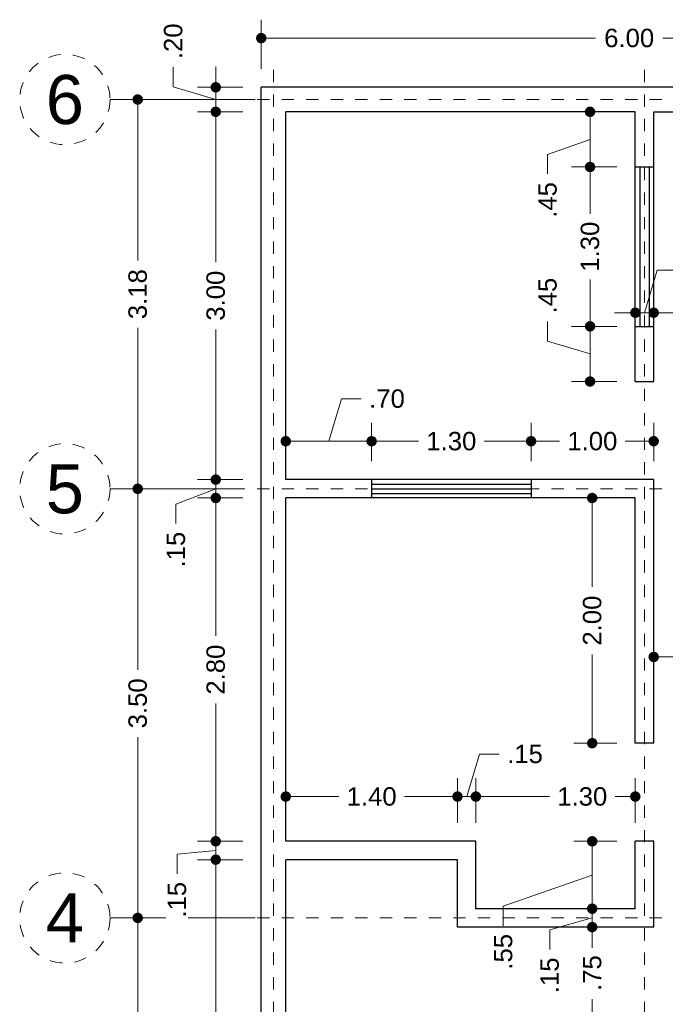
# Model space of a CAD drawing. Header units: millimetres. Extents: x 2562.8 to 2571.4, y 870.8 to 890.6.
# Tile 3 of 4: x 2562.8 to 2568.1, y 882.6 to 890.6. Entities that reach past the tile are written whole.
import ezdxf
from ezdxf.enums import TextEntityAlignment as Align

# ---------------------------------------------------------------- set-up
doc = ezdxf.new("R2010")
doc.units = ezdxf.units.MM
doc.header["$LTSCALE"] = 0.001
doc.linetypes.add('CENTER2', pattern=[28.575, 19.05, -3.175, 3.175, -3.175])
for name, color, linetype, lineweight in [('Cotas', 7, 'Continuous', 18), ('Ejes', 7, 'CENTER2', 5), ('Muros', 7, 'Continuous', 30), ('Ventanas', 250, 'Continuous', 25)]:
    doc.layers.add(name, color=color, linetype=linetype, lineweight=lineweight)
doc.styles.get("Standard").update_dxf_attribs({"font": 'arial.ttf'})
doc.dimstyles.new('1-100', dxfattribs={"dimscale": 100, "dimtxt": 0.0015, "dimasz": 0.00085, "dimexe": 0.0015, "dimexo": 0.0015, "dimgap": 0.0008, "dimtad": 0, "dimzin": 4, "dimdsep": 46, "dimtxsty": 'Standard', "dimblk": 'DOT', "dimcen": 0.09, "dimclrd": 256, "dimclre": 256, "dimclrt": 256, "dimadec": 0, "dimazin": 0, "dimtfac": 1, "dimtmove": 1, "dimatfit": 2, "dimfxl": 0.0015, "dimtfill": 1, "dimtolj": 1, "dimtzin": 4, "dimlwd": -1, "dimlwe": -1, "dimarcsym": 0})

# ---------------------------------------------------------------- blocks, each defined once
blk = doc.blocks.new('_DOT')
at = {"color": 0, "linetype": 'ByBlock'}
blk.add_line((-0.5, 0), (-1, 0), dxfattribs=at)
at = {"color": 0, "linetype": 'ByBlock', "const_width": 0.5}
blk.add_lwpolyline([(-0.25, 0, 1), (0.25, 0, 1)], format="xyb", close=True, dxfattribs=at)
blk = doc.blocks.new('*D4')
at = {"layer": 'Cotas', "transparency": 16777216}
for p, q in [((2564.7467, 883.298), (2563.6394, 883.298)), ((2563.7894, 883.213), (2563.7894, 882.0725)), ((2563.7894, 880.383), (2563.7894, 881.5235)), ((2564.7467, 880.298), (2563.6394, 880.298))]:
    blk.add_line(p, q, dxfattribs=at)
at = {"layer": 'Defpoints', "color": 0, "transparency": 16777216}
for p in [(2563.7894, 883.298), (2564.8967, 883.298), (2564.8967, 880.298)]:
    blk.add_point(p, dxfattribs=at)
at = {"layer": 'Cotas', "transparency": 16777216, "xscale": 0.08499999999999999, "yscale": 0.08499999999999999, "zscale": 0.08499999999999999}
for p, rotation in [((2563.7894, 883.298), 90), ((2563.7894, 880.298), 270)]:
    blk.add_blockref('_DOT', p, dxfattribs=dict(at, rotation=rotation))
at = {"layer": 'Cotas', "transparency": 16777216, "insert": (2563.7894, 881.798), "char_height": 0.15, "attachment_point": 5, "rotation": 90, "bg_fill": 3, "box_fill_scale": 1.1, "bg_fill_color": 256, "bg_fill_true_color": 13158600, "bg_fill_transparency": 0}
blk.add_mtext('\\A1;3.00', dxfattribs=at)
blk = doc.blocks.new('*D5')
at = {"layer": 'Cotas', "transparency": 16777216}
for p, q in [((2564.043, 886.798), (2563.6394, 886.798)), ((2563.7894, 886.713), (2563.7894, 885.3225)), ((2563.7894, 883.383), (2563.7894, 884.7735)), ((2564.6467, 883.298), (2563.6394, 883.298))]:
    blk.add_line(p, q, dxfattribs=at)
at = {"layer": 'Defpoints', "color": 0, "transparency": 16777216}
for p in [(2563.7894, 886.798), (2564.193, 886.798), (2564.7967, 883.298)]:
    blk.add_point(p, dxfattribs=at)
at = {"layer": 'Cotas', "transparency": 16777216, "xscale": 0.08499999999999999, "yscale": 0.08499999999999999, "zscale": 0.08499999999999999}
for p, rotation in [((2563.7894, 886.798), 90), ((2563.7894, 883.298), 270)]:
    blk.add_blockref('_DOT', p, dxfattribs=dict(at, rotation=rotation))
at = {"layer": 'Cotas', "transparency": 16777216, "insert": (2563.7894, 885.048), "char_height": 0.15, "attachment_point": 5, "rotation": 90, "bg_fill": 3, "box_fill_scale": 1.1, "bg_fill_color": 256, "bg_fill_true_color": 13158600, "bg_fill_transparency": 0}
blk.add_mtext('\\A1;3.50', dxfattribs=at)
blk = doc.blocks.new('*D6')
at = {"layer": 'Cotas', "transparency": 16777216}
for p, q in [((2564.7467, 889.973), (2563.6394, 889.973)), ((2563.7894, 889.888), (2563.7894, 888.6604)), ((2563.7894, 886.883), (2563.7894, 888.1106)), ((2564.6467, 886.798), (2563.6394, 886.798))]:
    blk.add_line(p, q, dxfattribs=at)
at = {"layer": 'Defpoints', "color": 0, "transparency": 16777216}
for p in [(2563.7894, 889.973), (2564.8967, 889.973), (2564.7967, 886.798)]:
    blk.add_point(p, dxfattribs=at)
at = {"layer": 'Cotas', "transparency": 16777216, "xscale": 0.08499999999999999, "yscale": 0.08499999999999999, "zscale": 0.08499999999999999}
for p, rotation in [((2563.7894, 889.973), 90), ((2563.7894, 886.798), 270)]:
    blk.add_blockref('_DOT', p, dxfattribs=dict(at, rotation=rotation))
at = {"layer": 'Cotas', "transparency": 16777216, "insert": (2563.7894, 888.3855), "char_height": 0.15, "attachment_point": 5, "rotation": 90, "bg_fill": 3, "box_fill_scale": 1.1, "bg_fill_color": 256, "bg_fill_true_color": 13158600, "bg_fill_transparency": 0}
blk.add_mtext('\\A1;3.18', dxfattribs=at)
blk = doc.blocks.new('*D11')
at = {"layer": 'Cotas', "transparency": 16777216}
for p, q in [((2564.6467, 883.773), (2564.2757, 883.773)), ((2564.4257, 883.688), (2564.4257, 881.0734)), ((2564.4257, 877.908), (2564.4257, 880.5226)), ((2564.6467, 877.823), (2564.2757, 877.823))]:
    blk.add_line(p, q, dxfattribs=at)
at = {"layer": 'Defpoints', "color": 0, "transparency": 16777216}
for p in [(2564.4257, 883.773), (2564.7967, 883.773), (2564.7967, 877.823)]:
    blk.add_point(p, dxfattribs=at)
at = {"layer": 'Cotas', "transparency": 16777216, "xscale": 0.08499999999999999, "yscale": 0.08499999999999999, "zscale": 0.08499999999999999}
for p, rotation in [((2564.4257, 883.773), 90), ((2564.4257, 877.823), 270)]:
    blk.add_blockref('_DOT', p, dxfattribs=dict(at, rotation=rotation))
at = {"layer": 'Cotas', "transparency": 16777216, "insert": (2564.4257, 880.798), "char_height": 0.15, "attachment_point": 5, "rotation": 90, "bg_fill": 3, "box_fill_scale": 1.1, "bg_fill_color": 256, "bg_fill_true_color": 13158600, "bg_fill_transparency": 0}
blk.add_mtext('\\A1;5.95', dxfattribs=at)
blk = doc.blocks.new('*D12')
at = {"layer": 'Cotas', "transparency": 16777216}
for p, q in [((2564.4257, 884.008), (2564.4257, 884.093)), ((2564.6467, 883.923), (2564.2757, 883.923)), ((2564.4257, 883.773), (2564.4257, 883.923)), ((2564.4257, 883.773), (2564.4257, 883.923)), ((2564.4257, 883.848), (2564.1099, 883.8179)), ((2564.1099, 883.8179), (2564.1099, 883.6579)), ((2564.6467, 883.773), (2564.2757, 883.773)), ((2564.4257, 883.688), (2564.4257, 883.603))]:
    blk.add_line(p, q, dxfattribs=at)
at = {"layer": 'Defpoints', "color": 0, "transparency": 16777216}
for p in [(2564.4257, 883.923), (2564.7967, 883.923), (2564.7967, 883.773)]:
    blk.add_point(p, dxfattribs=at)
at = {"layer": 'Cotas', "transparency": 16777216, "xscale": 0.08499999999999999, "yscale": 0.08499999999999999, "zscale": 0.08499999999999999}
for p, rotation in [((2564.4257, 883.923), 270), ((2564.4257, 883.773), 90)]:
    blk.add_blockref('_DOT', p, dxfattribs=dict(at, rotation=rotation))
at = {"layer": 'Cotas', "transparency": 16777216, "insert": (2564.1099, 883.446), "char_height": 0.15, "attachment_point": 5, "rotation": 90, "bg_fill": 3, "box_fill_scale": 1.1, "bg_fill_color": 256, "bg_fill_true_color": 13158600, "bg_fill_transparency": 0}
blk.add_mtext('\\A1;.15', dxfattribs=at)
blk = doc.blocks.new('*D13')
at = {"layer": 'Cotas', "transparency": 16777216}
for p, q in [((2564.6467, 886.723), (2564.2757, 886.723)), ((2564.4257, 886.638), (2564.4257, 885.5989)), ((2564.4257, 884.008), (2564.4257, 885.0472)), ((2564.6467, 883.923), (2564.2757, 883.923))]:
    blk.add_line(p, q, dxfattribs=at)
at = {"layer": 'Defpoints', "color": 0, "transparency": 16777216}
for p in [(2564.4257, 886.723), (2564.7967, 886.723), (2564.7967, 883.923)]:
    blk.add_point(p, dxfattribs=at)
at = {"layer": 'Cotas', "transparency": 16777216, "xscale": 0.08499999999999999, "yscale": 0.08499999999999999, "zscale": 0.08499999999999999}
for p, rotation in [((2564.4257, 886.723), 90), ((2564.4257, 883.923), 270)]:
    blk.add_blockref('_DOT', p, dxfattribs=dict(at, rotation=rotation))
at = {"layer": 'Cotas', "transparency": 16777216, "insert": (2564.4257, 885.323), "char_height": 0.15, "attachment_point": 5, "rotation": 90, "bg_fill": 3, "box_fill_scale": 1.1, "bg_fill_color": 256, "bg_fill_true_color": 13158600, "bg_fill_transparency": 0}
blk.add_mtext('\\A1;2.80', dxfattribs=at)
blk = doc.blocks.new('*D14')
at = {"layer": 'Cotas', "transparency": 16777216}
for p, q in [((2564.4257, 886.958), (2564.4257, 887.043)), ((2564.6467, 886.873), (2564.2757, 886.873)), ((2564.4257, 886.723), (2564.4257, 886.873)), ((2564.4257, 886.723), (2564.4257, 886.873)), ((2564.4257, 886.798), (2564.1009, 886.674)), ((2564.6467, 886.723), (2564.2757, 886.723)), ((2564.1009, 886.674), (2564.1009, 886.514)), ((2564.4257, 886.638), (2564.4257, 886.553))]:
    blk.add_line(p, q, dxfattribs=at)
at = {"layer": 'Defpoints', "color": 0, "transparency": 16777216}
for p in [(2564.4257, 886.873), (2564.7967, 886.873), (2564.7967, 886.723)]:
    blk.add_point(p, dxfattribs=at)
at = {"layer": 'Cotas', "transparency": 16777216, "xscale": 0.08499999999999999, "yscale": 0.08499999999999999, "zscale": 0.08499999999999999}
for p, rotation in [((2564.4257, 886.873), 270), ((2564.4257, 886.723), 90)]:
    blk.add_blockref('_DOT', p, dxfattribs=dict(at, rotation=rotation))
at = {"layer": 'Cotas', "transparency": 16777216, "insert": (2564.1009, 886.3021), "char_height": 0.15, "attachment_point": 5, "rotation": 90, "bg_fill": 3, "box_fill_scale": 1.1, "bg_fill_color": 256, "bg_fill_true_color": 13158600, "bg_fill_transparency": 0}
blk.add_mtext('\\A1;.15', dxfattribs=at)
blk = doc.blocks.new('*D15')
at = {"layer": 'Cotas', "transparency": 16777216}
for p, q in [((2564.6467, 889.873), (2564.2757, 889.873)), ((2564.4257, 889.788), (2564.4257, 888.6475)), ((2564.4257, 886.958), (2564.4257, 888.0985)), ((2564.6467, 886.873), (2564.2757, 886.873))]:
    blk.add_line(p, q, dxfattribs=at)
at = {"layer": 'Defpoints', "color": 0, "transparency": 16777216}
for p in [(2564.4257, 889.873), (2564.7967, 889.873), (2564.7967, 886.873)]:
    blk.add_point(p, dxfattribs=at)
at = {"layer": 'Cotas', "transparency": 16777216, "xscale": 0.08499999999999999, "yscale": 0.08499999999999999, "zscale": 0.08499999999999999}
for p, rotation in [((2564.4257, 889.873), 90), ((2564.4257, 886.873), 270)]:
    blk.add_blockref('_DOT', p, dxfattribs=dict(at, rotation=rotation))
at = {"layer": 'Cotas', "transparency": 16777216, "insert": (2564.4257, 888.373), "char_height": 0.15, "attachment_point": 5, "rotation": 90, "bg_fill": 3, "box_fill_scale": 1.1, "bg_fill_color": 256, "bg_fill_true_color": 13158600, "bg_fill_transparency": 0}
blk.add_mtext('\\A1;3.00', dxfattribs=at)
blk = doc.blocks.new('*D22')
at = {"layer": 'Cotas', "transparency": 16777216}
for p, q in [((2564.7967, 890.223), (2564.7967, 890.6242)), ((2570.7967, 890.223), (2570.7967, 890.6242)), ((2564.8817, 890.4742), (2567.5217, 890.4742)), ((2570.7117, 890.4742), (2568.0716, 890.4742))]:
    blk.add_line(p, q, dxfattribs=at)
at = {"layer": 'Defpoints', "color": 0, "transparency": 16777216}
for p in [(2570.7967, 890.4742), (2564.7967, 890.073), (2570.7967, 890.073)]:
    blk.add_point(p, dxfattribs=at)
at = {"layer": 'Cotas', "transparency": 16777216, "xscale": 0.08499999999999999, "yscale": 0.08499999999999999, "zscale": 0.08499999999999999, "rotation": 180}
blk.add_blockref('_DOT', (2564.7967, 890.4742), dxfattribs=at)
at = {"layer": 'Cotas', "transparency": 16777216, "xscale": 0.08499999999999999, "yscale": 0.08499999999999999, "zscale": 0.08499999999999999}
blk.add_blockref('_DOT', (2570.7967, 890.4742), dxfattribs=at)
at = {"layer": 'Cotas', "transparency": 16777216, "insert": (2567.7967, 890.4742), "char_height": 0.15, "attachment_point": 5, "bg_fill": 3, "box_fill_scale": 1.1, "bg_fill_color": 256, "bg_fill_true_color": 13158600, "bg_fill_transparency": 0}
blk.add_mtext('\\A1;6.00', dxfattribs=at)
blk = doc.blocks.new('*D39')
at = {"layer": 'Cotas', "transparency": 16777216}
for p, q in [((2565.3467, 887.186), (2565.4506, 887.5325)), ((2565.4506, 887.5325), (2565.6106, 887.5325)), ((2564.9967, 887.023), (2564.9967, 887.336)), ((2565.6967, 887.023), (2565.6967, 887.336)), ((2565.0817, 887.186), (2565.6117, 887.186))]:
    blk.add_line(p, q, dxfattribs=at)
at = {"layer": 'Defpoints', "color": 0, "transparency": 16777216}
for p in [(2565.6967, 887.186), (2564.9967, 886.873), (2565.6967, 886.873)]:
    blk.add_point(p, dxfattribs=at)
at = {"layer": 'Cotas', "transparency": 16777216, "xscale": 0.08499999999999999, "yscale": 0.08499999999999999, "zscale": 0.08499999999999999, "rotation": 180}
blk.add_blockref('_DOT', (2564.9967, 887.186), dxfattribs=at)
at = {"layer": 'Cotas', "transparency": 16777216, "xscale": 0.08499999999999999, "yscale": 0.08499999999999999, "zscale": 0.08499999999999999}
blk.add_blockref('_DOT', (2565.6967, 887.186), dxfattribs=at)
at = {"layer": 'Cotas', "transparency": 16777216, "insert": (2565.8218, 887.5325), "char_height": 0.15, "attachment_point": 5, "bg_fill": 3, "box_fill_scale": 1.1, "bg_fill_color": 256, "bg_fill_true_color": 13158600, "bg_fill_transparency": 0}
blk.add_mtext('\\A1;.70', dxfattribs=at)
blk = doc.blocks.new('*D40')
at = {"layer": 'Cotas', "transparency": 16777216}
for p, q in [((2565.6967, 887.023), (2565.6967, 887.336)), ((2566.9967, 887.023), (2566.9967, 887.336)), ((2565.7817, 887.186), (2566.0792, 887.186)), ((2566.9117, 887.186), (2566.6142, 887.186))]:
    blk.add_line(p, q, dxfattribs=at)
at = {"layer": 'Defpoints', "color": 0, "transparency": 16777216}
for p in [(2566.9967, 887.186), (2565.6967, 886.873), (2566.9967, 886.873)]:
    blk.add_point(p, dxfattribs=at)
at = {"layer": 'Cotas', "transparency": 16777216, "xscale": 0.08499999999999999, "yscale": 0.08499999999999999, "zscale": 0.08499999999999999, "rotation": 180}
blk.add_blockref('_DOT', (2565.6967, 887.186), dxfattribs=at)
at = {"layer": 'Cotas', "transparency": 16777216, "xscale": 0.08499999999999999, "yscale": 0.08499999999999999, "zscale": 0.08499999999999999}
blk.add_blockref('_DOT', (2566.9967, 887.186), dxfattribs=at)
at = {"layer": 'Cotas', "transparency": 16777216, "insert": (2566.3467, 887.186), "char_height": 0.15, "attachment_point": 5, "bg_fill": 3, "box_fill_scale": 1.1, "bg_fill_color": 256, "bg_fill_true_color": 13158600, "bg_fill_transparency": 0}
blk.add_mtext('\\A1;1.30', dxfattribs=at)
blk = doc.blocks.new('*D41')
at = {"layer": 'Cotas', "transparency": 16777216}
for p, q in [((2566.9967, 887.023), (2566.9967, 887.336)), ((2567.9967, 887.023), (2567.9967, 887.336)), ((2567.0817, 887.186), (2567.2292, 887.186)), ((2567.9117, 887.186), (2567.7642, 887.186))]:
    blk.add_line(p, q, dxfattribs=at)
at = {"layer": 'Defpoints', "color": 0, "transparency": 16777216}
for p in [(2567.9967, 887.186), (2566.9967, 886.873), (2567.9967, 886.873)]:
    blk.add_point(p, dxfattribs=at)
at = {"layer": 'Cotas', "transparency": 16777216, "xscale": 0.08499999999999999, "yscale": 0.08499999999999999, "zscale": 0.08499999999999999, "rotation": 180}
blk.add_blockref('_DOT', (2566.9967, 887.186), dxfattribs=at)
at = {"layer": 'Cotas', "transparency": 16777216, "xscale": 0.08499999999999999, "yscale": 0.08499999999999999, "zscale": 0.08499999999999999}
blk.add_blockref('_DOT', (2567.9967, 887.186), dxfattribs=at)
at = {"layer": 'Cotas', "transparency": 16777216, "insert": (2567.4967, 887.186), "char_height": 0.15, "attachment_point": 5, "bg_fill": 3, "box_fill_scale": 1.1, "bg_fill_color": 256, "bg_fill_true_color": 13158600, "bg_fill_transparency": 0}
blk.add_mtext('\\A1;1.00', dxfattribs=at)
blk = doc.blocks.new('*D42')
at = {"layer": 'Cotas', "transparency": 16777216}
for p, q in [((2564.9967, 884.073), (2564.9967, 884.4378)), ((2566.3967, 884.073), (2566.3967, 884.4378)), ((2565.0817, 884.2878), (2565.4292, 884.2878)), ((2566.3117, 884.2878), (2565.9642, 884.2878))]:
    blk.add_line(p, q, dxfattribs=at)
at = {"layer": 'Defpoints', "color": 0, "transparency": 16777216}
for p in [(2566.3967, 884.2878), (2564.9967, 883.923), (2566.3967, 883.923)]:
    blk.add_point(p, dxfattribs=at)
at = {"layer": 'Cotas', "transparency": 16777216, "xscale": 0.08499999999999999, "yscale": 0.08499999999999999, "zscale": 0.08499999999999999, "rotation": 180}
blk.add_blockref('_DOT', (2564.9967, 884.2878), dxfattribs=at)
at = {"layer": 'Cotas', "transparency": 16777216, "xscale": 0.08499999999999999, "yscale": 0.08499999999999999, "zscale": 0.08499999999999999}
blk.add_blockref('_DOT', (2566.3967, 884.2878), dxfattribs=at)
at = {"layer": 'Cotas', "transparency": 16777216, "insert": (2565.6967, 884.2878), "char_height": 0.15, "attachment_point": 5, "bg_fill": 3, "box_fill_scale": 1.1, "bg_fill_color": 256, "bg_fill_true_color": 13158600, "bg_fill_transparency": 0}
blk.add_mtext('\\A1;1.40', dxfattribs=at)
blk = doc.blocks.new('*D45')
at = {"layer": 'Cotas', "transparency": 16777216}
for p, q in [((2567.9967, 888.273), (2567.9967, 888.384)), ((2568.7967, 888.023), (2568.7967, 888.384)), ((2568.0817, 888.234), (2568.1855, 888.234)), ((2568.7117, 888.234), (2568.6078, 888.234))]:
    blk.add_line(p, q, dxfattribs=at)
at = {"layer": 'Defpoints', "color": 0, "transparency": 16777216}
for p in [(2567.9967, 888.234), (2567.9967, 888.123), (2568.7967, 887.873)]:
    blk.add_point(p, dxfattribs=at)
at = {"layer": 'Cotas', "transparency": 16777216, "xscale": 0.08499999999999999, "yscale": 0.08499999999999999, "zscale": 0.08499999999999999, "rotation": 180}
blk.add_blockref('_DOT', (2567.9967, 888.234), dxfattribs=at)
at = {"layer": 'Cotas', "transparency": 16777216, "xscale": 0.08499999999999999, "yscale": 0.08499999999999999, "zscale": 0.08499999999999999}
blk.add_blockref('_DOT', (2568.7967, 888.234), dxfattribs=at)
at = {"layer": 'Cotas', "transparency": 16777216, "insert": (2568.3967, 888.234), "char_height": 0.15, "attachment_point": 5, "bg_fill": 3, "box_fill_scale": 1.1, "bg_fill_color": 256, "bg_fill_true_color": 13158600, "bg_fill_transparency": 0}
blk.add_mtext('\\A1;.80', dxfattribs=at)
blk = doc.blocks.new('*D46')
at = {"layer": 'Cotas', "transparency": 16777216}
for p, q in [((2567.9967, 885.198), (2567.9967, 885.5763)), ((2568.8967, 885.273), (2568.8967, 885.5763)), ((2568.0817, 885.4263), (2568.2355, 885.4263)), ((2568.8117, 885.4263), (2568.6578, 885.4263))]:
    blk.add_line(p, q, dxfattribs=at)
at = {"layer": 'Defpoints', "color": 0, "transparency": 16777216}
for p in [(2567.9967, 885.4263), (2568.8967, 885.123), (2567.9967, 885.048)]:
    blk.add_point(p, dxfattribs=at)
at = {"layer": 'Cotas', "transparency": 16777216, "xscale": 0.08499999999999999, "yscale": 0.08499999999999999, "zscale": 0.08499999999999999, "rotation": 180}
blk.add_blockref('_DOT', (2567.9967, 885.4263), dxfattribs=at)
at = {"layer": 'Cotas', "transparency": 16777216, "xscale": 0.08499999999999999, "yscale": 0.08499999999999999, "zscale": 0.08499999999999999}
blk.add_blockref('_DOT', (2568.8967, 885.4263), dxfattribs=at)
at = {"layer": 'Cotas', "transparency": 16777216, "insert": (2568.4467, 885.4263), "char_height": 0.15, "attachment_point": 5, "bg_fill": 3, "box_fill_scale": 1.1, "bg_fill_color": 256, "bg_fill_true_color": 13158600, "bg_fill_transparency": 0}
blk.add_mtext('\\A1;.90', dxfattribs=at)
blk = doc.blocks.new('*D47')
at = {"layer": 'Cotas', "transparency": 16777216}
for p, q in [((2564.0791, 890.077), (2564.0791, 890.237)), ((2564.4257, 890.158), (2564.4257, 890.243)), ((2564.4257, 889.973), (2564.0791, 890.077)), ((2564.6467, 890.073), (2564.2757, 890.073)), ((2564.4257, 889.873), (2564.4257, 890.073)), ((2564.4257, 889.873), (2564.4257, 890.073)), ((2564.6467, 889.873), (2564.2757, 889.873)), ((2564.4257, 889.788), (2564.4257, 889.703))]:
    blk.add_line(p, q, dxfattribs=at)
at = {"layer": 'Defpoints', "color": 0, "transparency": 16777216}
for p in [(2564.4257, 890.073), (2564.7967, 890.073), (2564.7967, 889.873)]:
    blk.add_point(p, dxfattribs=at)
at = {"layer": 'Cotas', "transparency": 16777216, "xscale": 0.08499999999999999, "yscale": 0.08499999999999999, "zscale": 0.08499999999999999}
for p, rotation in [((2564.4257, 890.073), 270), ((2564.4257, 889.873), 90)]:
    blk.add_blockref('_DOT', p, dxfattribs=dict(at, rotation=rotation))
at = {"layer": 'Cotas', "transparency": 16777216, "insert": (2564.0791, 890.4481), "char_height": 0.15, "attachment_point": 5, "rotation": 90, "bg_fill": 3, "box_fill_scale": 1.1, "bg_fill_color": 256, "bg_fill_true_color": 13158600, "bg_fill_transparency": 0}
blk.add_mtext('\\A1;.20', dxfattribs=at)
blk = doc.blocks.new('*D49')
at = {"layer": 'Cotas', "transparency": 16777216}
for p, q in [((2566.5467, 884.073), (2566.5467, 884.4378)), ((2567.8467, 884.073), (2567.8467, 884.4378)), ((2566.6317, 884.2878), (2567.1467, 884.2878)), ((2567.7617, 884.2878), (2567.6817, 884.2878))]:
    blk.add_line(p, q, dxfattribs=at)
at = {"layer": 'Defpoints', "color": 0, "transparency": 16777216}
for p in [(2567.8467, 884.2878), (2566.5467, 883.923), (2567.8467, 883.923)]:
    blk.add_point(p, dxfattribs=at)
at = {"layer": 'Cotas', "transparency": 16777216, "xscale": 0.08499999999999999, "yscale": 0.08499999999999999, "zscale": 0.08499999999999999, "rotation": 180}
blk.add_blockref('_DOT', (2566.5467, 884.2878), dxfattribs=at)
at = {"layer": 'Cotas', "transparency": 16777216, "xscale": 0.08499999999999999, "yscale": 0.08499999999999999, "zscale": 0.08499999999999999}
blk.add_blockref('_DOT', (2567.8467, 884.2878), dxfattribs=at)
at = {"layer": 'Cotas', "transparency": 16777216, "insert": (2567.4142, 884.2878), "char_height": 0.15, "attachment_point": 5, "bg_fill": 3, "box_fill_scale": 1.1, "bg_fill_color": 256, "bg_fill_true_color": 13158600, "bg_fill_transparency": 0}
blk.add_mtext('\\A1;1.30', dxfattribs=at)
blk = doc.blocks.new('*D53')
at = {"layer": 'Cotas', "transparency": 16777216}
for p, q in [((2566.4717, 884.2878), (2566.5756, 884.6344)), ((2566.5756, 884.6344), (2566.7356, 884.6344)), ((2566.3967, 884.073), (2566.3967, 884.4378)), ((2566.5467, 884.073), (2566.5467, 884.4378)), ((2566.3117, 884.2878), (2566.2267, 884.2878)), ((2566.3967, 884.2878), (2566.5467, 884.2878)), ((2566.3967, 884.2878), (2566.5467, 884.2878)), ((2566.6317, 884.2878), (2566.7167, 884.2878))]:
    blk.add_line(p, q, dxfattribs=at)
at = {"layer": 'Defpoints', "color": 0, "transparency": 16777216}
for p in [(2566.5467, 884.2878), (2566.3967, 883.923), (2566.5467, 883.923)]:
    blk.add_point(p, dxfattribs=at)
at = {"layer": 'Cotas', "transparency": 16777216, "xscale": 0.08499999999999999, "yscale": 0.08499999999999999, "zscale": 0.08499999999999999}
blk.add_blockref('_DOT', (2566.3967, 884.2878), dxfattribs=at)
at = {"layer": 'Cotas', "transparency": 16777216, "xscale": 0.08499999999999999, "yscale": 0.08499999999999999, "zscale": 0.08499999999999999, "rotation": 180}
blk.add_blockref('_DOT', (2566.5467, 884.2878), dxfattribs=at)
at = {"layer": 'Cotas', "transparency": 16777216, "insert": (2566.9476, 884.6344), "char_height": 0.15, "attachment_point": 5, "bg_fill": 3, "box_fill_scale": 1.1, "bg_fill_color": 256, "bg_fill_true_color": 13158600, "bg_fill_transparency": 0}
blk.add_mtext('\\A1;.15', dxfattribs=at)
blk = doc.blocks.new('*D56')
at = {"layer": 'Cotas', "transparency": 16777216}
for p, q in [((2567.6967, 886.723), (2567.3453, 886.723)), ((2567.4953, 886.638), (2567.4953, 885.9989)), ((2567.4953, 884.808), (2567.4953, 885.4472)), ((2567.6967, 884.723), (2567.3453, 884.723))]:
    blk.add_line(p, q, dxfattribs=at)
at = {"layer": 'Defpoints', "color": 0, "transparency": 16777216}
for p in [(2567.8467, 886.723), (2567.4953, 884.723), (2567.8467, 884.723)]:
    blk.add_point(p, dxfattribs=at)
at = {"layer": 'Cotas', "transparency": 16777216, "xscale": 0.08499999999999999, "yscale": 0.08499999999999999, "zscale": 0.08499999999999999}
for p, rotation in [((2567.4953, 886.723), 90), ((2567.4953, 884.723), 270)]:
    blk.add_blockref('_DOT', p, dxfattribs=dict(at, rotation=rotation))
at = {"layer": 'Cotas', "transparency": 16777216, "insert": (2567.4953, 885.723), "char_height": 0.15, "attachment_point": 5, "rotation": 90, "bg_fill": 3, "box_fill_scale": 1.1, "bg_fill_color": 256, "bg_fill_true_color": 13158600, "bg_fill_transparency": 0}
blk.add_mtext('\\A1;2.00', dxfattribs=at)
blk = doc.blocks.new('*D59')
at = {"layer": 'Cotas', "transparency": 16777216}
for p, q in [((2567.9217, 888.234), (2568.0256, 888.5806)), ((2568.0256, 888.5806), (2568.1856, 888.5806)), ((2567.8467, 888.1633), (2567.8467, 888.384)), ((2567.9967, 888.273), (2567.9967, 888.384)), ((2567.7617, 888.234), (2567.6767, 888.234)), ((2567.9967, 888.234), (2567.8467, 888.234)), ((2567.9967, 888.234), (2567.8467, 888.234)), ((2568.0817, 888.234), (2568.1667, 888.234))]:
    blk.add_line(p, q, dxfattribs=at)
at = {"layer": 'Defpoints', "color": 0, "transparency": 16777216}
for p in [(2567.8467, 888.234), (2567.9967, 888.123), (2567.8467, 888.0133)]:
    blk.add_point(p, dxfattribs=at)
at = {"layer": 'Cotas', "transparency": 16777216, "xscale": 0.08499999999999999, "yscale": 0.08499999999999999, "zscale": 0.08499999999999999}
blk.add_blockref('_DOT', (2567.8467, 888.234), dxfattribs=at)
at = {"layer": 'Cotas', "transparency": 16777216, "xscale": 0.08499999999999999, "yscale": 0.08499999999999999, "zscale": 0.08499999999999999, "rotation": 180}
blk.add_blockref('_DOT', (2567.9967, 888.234), dxfattribs=at)
at = {"layer": 'Cotas', "transparency": 16777216, "insert": (2568.3976, 888.5806), "char_height": 0.15, "attachment_point": 5, "bg_fill": 3, "box_fill_scale": 1.1, "bg_fill_color": 256, "bg_fill_true_color": 13158600, "bg_fill_transparency": 0}
blk.add_mtext('\\A1;.15', dxfattribs=at)
blk = doc.blocks.new('*D60')
at = {"layer": 'Cotas', "transparency": 16777216}
for p, q in [((2567.6967, 883.923), (2567.3453, 883.923)), ((2567.4953, 883.838), (2567.4953, 883.458)), ((2567.4953, 883.648), (2566.7695, 883.3934)), ((2566.7695, 883.3934), (2566.7695, 883.2334)), ((2567.6967, 883.373), (2567.3453, 883.373))]:
    blk.add_line(p, q, dxfattribs=at)
at = {"layer": 'Defpoints', "color": 0, "transparency": 16777216}
for p in [(2567.8467, 883.923), (2567.4953, 883.373), (2567.8467, 883.373)]:
    blk.add_point(p, dxfattribs=at)
at = {"layer": 'Cotas', "transparency": 16777216, "xscale": 0.08499999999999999, "yscale": 0.08499999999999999, "zscale": 0.08499999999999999}
for p, rotation in [((2567.4953, 883.923), 90), ((2567.4953, 883.373), 270)]:
    blk.add_blockref('_DOT', p, dxfattribs=dict(at, rotation=rotation))
at = {"layer": 'Cotas', "transparency": 16777216, "insert": (2566.7695, 883.0215), "char_height": 0.15, "attachment_point": 5, "rotation": 90, "bg_fill": 3, "box_fill_scale": 1.1, "bg_fill_color": 256, "bg_fill_true_color": 13158600, "bg_fill_transparency": 0}
blk.add_mtext('\\A1;.55', dxfattribs=at)
blk = doc.blocks.new('*D61')
at = {"layer": 'Cotas', "transparency": 16777216}
for p, q in [((2567.4953, 883.458), (2567.4953, 883.543)), ((2567.6967, 883.373), (2567.3453, 883.373)), ((2567.4953, 883.373), (2567.4953, 883.223)), ((2567.4953, 883.373), (2567.4953, 883.223)), ((2567.4953, 883.298), (2567.1487, 883.2015)), ((2567.1487, 883.2015), (2567.1487, 883.0415)), ((2567.8467, 883.223), (2567.3453, 883.223)), ((2567.4953, 883.138), (2567.4953, 883.053))]:
    blk.add_line(p, q, dxfattribs=at)
at = {"layer": 'Defpoints', "color": 0, "transparency": 16777216}
for p in [(2567.8467, 883.373), (2567.4953, 883.223), (2567.9967, 883.223)]:
    blk.add_point(p, dxfattribs=at)
at = {"layer": 'Cotas', "transparency": 16777216, "xscale": 0.08499999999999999, "yscale": 0.08499999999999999, "zscale": 0.08499999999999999}
for p, rotation in [((2567.4953, 883.373), 270), ((2567.4953, 883.223), 90)]:
    blk.add_blockref('_DOT', p, dxfattribs=dict(at, rotation=rotation))
at = {"layer": 'Cotas', "transparency": 16777216, "insert": (2567.1487, 882.8296), "char_height": 0.15, "attachment_point": 5, "rotation": 90, "bg_fill": 3, "box_fill_scale": 1.1, "bg_fill_color": 256, "bg_fill_true_color": 13158600, "bg_fill_transparency": 0}
blk.add_mtext('\\A1;.15', dxfattribs=at)
blk = doc.blocks.new('*D62')
at = {"layer": 'Cotas', "transparency": 16777216}
for p, q in [((2567.8467, 883.223), (2567.3453, 883.223)), ((2567.4953, 883.138), (2567.4953, 883.06)), ((2567.4953, 882.558), (2567.4953, 882.6361)), ((2567.6967, 882.473), (2567.3453, 882.473))]:
    blk.add_line(p, q, dxfattribs=at)
at = {"layer": 'Defpoints', "color": 0, "transparency": 16777216}
for p in [(2567.9967, 883.223), (2567.4953, 882.473), (2567.8467, 882.473)]:
    blk.add_point(p, dxfattribs=at)
at = {"layer": 'Cotas', "transparency": 16777216, "xscale": 0.08499999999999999, "yscale": 0.08499999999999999, "zscale": 0.08499999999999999}
for p, rotation in [((2567.4953, 883.223), 90), ((2567.4953, 882.473), 270)]:
    blk.add_blockref('_DOT', p, dxfattribs=dict(at, rotation=rotation))
at = {"layer": 'Cotas', "transparency": 16777216, "insert": (2567.4953, 882.848), "char_height": 0.15, "attachment_point": 5, "rotation": 90, "bg_fill": 3, "box_fill_scale": 1.1, "bg_fill_color": 256, "bg_fill_true_color": 13158600, "bg_fill_transparency": 0}
blk.add_mtext('\\A1;.75', dxfattribs=at)
blk = doc.blocks.new('*D73')
at = {"layer": 'Cotas', "transparency": 16777216}
for p, q in [((2567.6967, 889.873), (2567.3277, 889.873)), ((2567.4777, 889.788), (2567.4777, 889.508)), ((2567.4777, 889.648), (2567.1314, 889.5259)), ((2567.1314, 889.5259), (2567.1314, 889.3659)), ((2567.6967, 889.423), (2567.3277, 889.423))]:
    blk.add_line(p, q, dxfattribs=at)
at = {"layer": 'Defpoints', "color": 0, "transparency": 16777216}
for p in [(2567.8467, 889.873), (2567.4777, 889.423), (2567.8467, 889.423)]:
    blk.add_point(p, dxfattribs=at)
at = {"layer": 'Cotas', "transparency": 16777216, "xscale": 0.08499999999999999, "yscale": 0.08499999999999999, "zscale": 0.08499999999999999}
for p, rotation in [((2567.4777, 889.873), 90), ((2567.4777, 889.423), 270)]:
    blk.add_blockref('_DOT', p, dxfattribs=dict(at, rotation=rotation))
at = {"layer": 'Cotas', "transparency": 16777216, "insert": (2567.1314, 889.154), "char_height": 0.15, "attachment_point": 5, "rotation": 90, "bg_fill": 3, "box_fill_scale": 1.1, "bg_fill_color": 256, "bg_fill_true_color": 13158600, "bg_fill_transparency": 0}
blk.add_mtext('\\A1;.45', dxfattribs=at)
blk = doc.blocks.new('*D74')
at = {"layer": 'Cotas', "transparency": 16777216}
for p, q in [((2567.6967, 889.423), (2567.3277, 889.423)), ((2567.4777, 889.338), (2567.4777, 889.0405)), ((2567.4777, 888.208), (2567.4777, 888.5055)), ((2567.6967, 888.123), (2567.3277, 888.123))]:
    blk.add_line(p, q, dxfattribs=at)
at = {"layer": 'Defpoints', "color": 0, "transparency": 16777216}
for p in [(2567.8467, 889.423), (2567.4777, 888.123), (2567.8467, 888.123)]:
    blk.add_point(p, dxfattribs=at)
at = {"layer": 'Cotas', "transparency": 16777216, "xscale": 0.08499999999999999, "yscale": 0.08499999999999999, "zscale": 0.08499999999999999}
for p, rotation in [((2567.4777, 889.423), 90), ((2567.4777, 888.123), 270)]:
    blk.add_blockref('_DOT', p, dxfattribs=dict(at, rotation=rotation))
at = {"layer": 'Cotas', "transparency": 16777216, "insert": (2567.4777, 888.773), "char_height": 0.15, "attachment_point": 5, "rotation": 90, "bg_fill": 3, "box_fill_scale": 1.1, "bg_fill_color": 256, "bg_fill_true_color": 13158600, "bg_fill_transparency": 0}
blk.add_mtext('\\A1;1.30', dxfattribs=at)
blk = doc.blocks.new('*D75')
at = {"layer": 'Cotas', "transparency": 16777216}
for p, q in [((2567.1314, 888.0019), (2567.1314, 888.1619)), ((2567.6967, 888.123), (2567.3277, 888.123)), ((2567.4777, 887.898), (2567.1314, 888.0019)), ((2567.4777, 888.038), (2567.4777, 887.758)), ((2567.6967, 887.673), (2567.3277, 887.673))]:
    blk.add_line(p, q, dxfattribs=at)
at = {"layer": 'Defpoints', "color": 0, "transparency": 16777216}
for p in [(2567.8467, 888.123), (2567.4777, 887.673), (2567.8467, 887.673)]:
    blk.add_point(p, dxfattribs=at)
at = {"layer": 'Cotas', "transparency": 16777216, "xscale": 0.08499999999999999, "yscale": 0.08499999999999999, "zscale": 0.08499999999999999}
for p, rotation in [((2567.4777, 888.123), 90), ((2567.4777, 887.673), 270)]:
    blk.add_blockref('_DOT', p, dxfattribs=dict(at, rotation=rotation))
at = {"layer": 'Cotas', "transparency": 16777216, "insert": (2567.1314, 888.3738), "char_height": 0.15, "attachment_point": 5, "rotation": 90, "bg_fill": 3, "box_fill_scale": 1.1, "bg_fill_color": 256, "bg_fill_true_color": 13158600, "bg_fill_transparency": 0}
blk.add_mtext('\\A1;.45', dxfattribs=at)

msp = doc.modelspace()

# ---------------------------------------------------------------- linework, layer by layer
at = {"layer": 'Ejes', "linetype": 'CENTER2'}
for p, q in [((2564.8967, 871.5147), (2564.8967, 890.2605)), ((2567.9217, 871.5147), (2567.9217, 890.2605)), ((2563.5633, 889.973), (2571.0612, 889.973)), ((2563.5633, 886.798), (2571.0612, 886.798)), ((2563.5633, 883.298), (2571.0612, 883.298))]:
    msp.add_line(p, q, dxfattribs=at)
at = {"layer": 'Ejes'}
for centre in [(2563.1952, 889.973), (2563.1952, 886.798), (2563.1952, 883.298)]:
    msp.add_circle(centre, 0.3682, dxfattribs=at)
at = {"layer": 'Muros'}
for p, q in [((2564.7967, 874.123), (2564.7967, 890.073)), ((2570.7967, 890.073), (2564.7967, 890.073)), ((2567.8467, 889.873), (2564.9967, 889.873)), ((2564.9967, 886.873), (2564.9967, 889.873)), ((2567.8467, 887.673), (2567.8467, 889.873)), ((2567.9967, 887.673), (2567.9967, 889.873)), ((2567.9967, 889.873), (2570.5967, 889.873)), ((2567.8467, 887.673), (2567.9967, 887.673)), ((2567.9967, 886.873), (2564.9967, 886.873)), ((2567.9967, 884.723), (2567.9967, 886.873)), ((2567.8467, 886.723), (2564.9967, 886.723)), ((2564.9967, 883.923), (2564.9967, 886.723)), ((2567.8467, 884.723), (2567.8467, 886.723)), ((2567.9967, 884.723), (2567.8467, 884.723)), ((2566.5467, 883.923), (2564.9967, 883.923)), ((2566.5467, 883.373), (2566.5467, 883.923)), ((2567.8467, 883.373), (2567.8467, 883.923)), ((2567.9967, 883.923), (2567.8467, 883.923)), ((2567.9967, 883.223), (2567.9967, 883.923)), ((2564.9967, 877.823), (2564.9967, 883.773)), ((2566.3967, 883.773), (2564.9967, 883.773)), ((2566.3967, 883.223), (2566.3967, 883.773)), ((2567.8467, 883.373), (2566.5467, 883.373)), ((2567.9967, 883.223), (2566.3967, 883.223))]:
    msp.add_line(p, q, dxfattribs=at)
at = {"layer": 'Ventanas'}
for p, q in [((2567.8467, 889.423), (2567.9967, 889.423)), ((2567.8842, 889.423), (2567.8842, 888.123)), ((2567.8467, 888.123), (2567.9967, 888.123)), ((2565.6967, 886.873), (2565.6967, 886.723)), ((2566.9967, 886.873), (2566.9967, 886.723)), ((2565.6967, 886.798), (2566.9967, 886.798)), ((2565.6967, 886.7605), (2566.9967, 886.7605))]:
    msp.add_line(p, q, dxfattribs=at)

# ---------------------------------------------------------------- texts
at = {"layer": 'Ejes'}
for s, p in [('6', (2563.1952, 889.973)), ('5', (2563.1952, 886.798)), ('4', (2563.1952, 883.298))]:
    msp.add_text(s, height=0.4, dxfattribs=at).set_placement(p, align=Align.MIDDLE_CENTER)

# ---------------------------------------------------------------- next in the draw order: dimensions: what is measured, and where the dimension line sits
at = {"layer": 'Cotas'}
for base, p1, p2, picture, middle in [((2570.7967, 890.4742), (2564.7967, 890.073), (2570.7967, 890.073), '*D22', (2567.7967, 890.4742)), ((2567.9967, 888.234), (2568.7967, 887.873), (2567.9967, 888.123), '*D45', (2568.3967, 888.234)), ((2565.6967, 887.186), (2564.9967, 886.873), (2565.6967, 886.873), '*D39', (2565.6906, 887.5325)), ((2567.9967, 885.4263), (2568.8967, 885.123), (2567.9967, 885.048), '*D46', (2568.4467, 885.4263)), ((2566.3967, 884.2878), (2564.9967, 883.923), (2566.3967, 883.923), '*D42', (2565.6967, 884.2878))]:
    dim = msp.add_linear_dim(base=base, p1=p1, p2=p2, dimstyle='1-100', dxfattribs=at)
    dim.commit()
    dim.dimension.update_dxf_attribs({"geometry": picture, "text_midpoint": middle})
dim = msp.add_linear_dim(base=(2567.4777, 889.423), p1=(2567.8467, 889.873), p2=(2567.8467, 889.423), angle=90, dimstyle='1-100', dxfattribs=at)
dim.commit()
dim.dimension.update_dxf_attribs({"geometry": '*D73', "text_midpoint": (2567.1314, 889.2859), "dimtype": 160})
for base, p1, p2, picture, middle in [((2567.4953, 884.723), (2567.8467, 886.723), (2567.8467, 884.723), '*D56', (2567.4953, 885.723)), ((2563.7894, 883.298), (2564.8967, 880.298), (2564.8967, 883.298), '*D4', (2563.7894, 881.798))]:
    dim = msp.add_linear_dim(base=base, p1=p1, p2=p2, angle=90, dimstyle='1-100', dxfattribs=at)
    dim.commit()
    dim.dimension.update_dxf_attribs({"geometry": picture, "text_midpoint": middle})
dim = msp.add_linear_dim(base=(2567.8467, 884.2878), p1=(2566.5467, 883.923), p2=(2567.8467, 883.923), dimstyle='1-100', override={"dimjust": 2}, dxfattribs=at)
dim.commit()
dim.dimension.update_dxf_attribs({"geometry": '*D49', "text_midpoint": (2567.4142, 884.2878)})

# ---------------------------------------------------------------- next in the draw order: linework, layer by layer
at = {"layer": 'Ventanas'}
msp.add_line((2567.9592, 889.423), (2567.9592, 888.123), dxfattribs=at)

# ---------------------------------------------------------------- next in the draw order: dimensions: what is measured, and where the dimension line sits
at = {"layer": 'Cotas'}
for base, p1, p2, picture, middle in [((2566.9967, 887.186), (2565.6967, 886.873), (2566.9967, 886.873), '*D40', (2566.3467, 887.186)), ((2566.5467, 884.2878), (2566.3967, 883.923), (2566.5467, 883.923), '*D53', (2566.8156, 884.6344))]:
    dim = msp.add_linear_dim(base=base, p1=p1, p2=p2, dimstyle='1-100', dxfattribs=at)
    dim.commit()
    dim.dimension.update_dxf_attribs({"geometry": picture, "text_midpoint": middle})
dim = msp.add_linear_dim(base=(2563.7894, 886.798), p1=(2564.7967, 883.298), p2=(2564.193, 886.798), angle=90, dimstyle='1-100', dxfattribs=at)
dim.commit()
dim.dimension.update_dxf_attribs({"geometry": '*D5', "text_midpoint": (2563.7894, 885.048)})

# ---------------------------------------------------------------- next in the draw order: dimensions: what is measured, and where the dimension line sits
for base, p1, p2, picture, middle in [((2563.7894113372, 889.9730126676), (2564.7966704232, 886.7980126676), (2564.8966704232, 889.9730126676), '*D6', (2563.7894113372, 888.3855126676)), ((2564.4257, 883.773), (2564.7967, 877.823), (2564.7967, 883.773), '*D11', (2564.4257, 880.798))]:
    dim = msp.add_linear_dim(base=base, p1=p1, p2=p2, angle=90, dimstyle='1-100', dxfattribs=at)
    dim.commit()
    dim.dimension.update_dxf_attribs({"geometry": picture, "text_midpoint": middle})
for base, p1, p2, picture, middle in [((2567.8467, 888.234), (2567.9967, 888.123), (2567.8467, 888.0133), '*D59', (2568.2656, 888.5806)), ((2567.9967, 887.186), (2566.9967, 886.873), (2567.9967, 886.873), '*D41', (2567.4967, 887.186))]:
    dim = msp.add_linear_dim(base=base, p1=p1, p2=p2, dimstyle='1-100', dxfattribs=at)
    dim.commit()
    dim.dimension.update_dxf_attribs({"geometry": picture, "text_midpoint": middle})
dim = msp.add_linear_dim(base=(2567.4953, 883.373), p1=(2567.8467, 883.923), p2=(2567.8467, 883.373), angle=90, dimstyle='1-100', dxfattribs=at)
dim.commit()
dim.dimension.update_dxf_attribs({"geometry": '*D60', "text_midpoint": (2566.7695, 883.1534), "dimtype": 160})

# ---------------------------------------------------------------- next in the draw order: linework, layer by layer
at = {"layer": 'Ventanas'}
msp.add_line((2565.6967, 886.8355), (2566.9967, 886.8355), dxfattribs=at)

# ---------------------------------------------------------------- next in the draw order: dimensions: what is measured, and where the dimension line sits
at = {"layer": 'Cotas'}
dim = msp.add_linear_dim(base=(2567.4777, 888.123), p1=(2567.8467, 889.423), p2=(2567.8467, 888.123), angle=90, dimstyle='1-100', dxfattribs=at)
dim.commit()
dim.dimension.update_dxf_attribs({"geometry": '*D74', "text_midpoint": (2567.4777, 888.773)})
for base, p1, p2, picture, middle in [((2564.4257, 883.923), (2564.7967, 883.773), (2564.7967, 883.923), '*D12', (2564.1099, 883.5779)), ((2567.4953, 883.223), (2567.8467, 883.373), (2567.9967, 883.223), '*D61', (2567.1487, 882.9615))]:
    dim = msp.add_linear_dim(base=base, p1=p1, p2=p2, angle=90, dimstyle='1-100', dxfattribs=at)
    dim.commit()
    dim.dimension.update_dxf_attribs({"geometry": picture, "text_midpoint": middle, "dimtype": 160})

# ---------------------------------------------------------------- next in the draw order: dimensions: what is measured, and where the dimension line sits
for base, p1, p2, picture, middle in [((2567.4777, 887.673), (2567.8467, 888.123), (2567.8467, 887.673), '*D75', (2567.1314, 888.2419)), ((2564.4257, 886.723), (2564.7967, 883.923), (2564.7967, 886.723), '*D13', (2564.4257, 885.323))]:
    dim = msp.add_linear_dim(base=base, p1=p1, p2=p2, angle=90, dimstyle='1-100', dxfattribs=at)
    dim.commit()
    dim.dimension.update_dxf_attribs({"geometry": picture, "text_midpoint": middle})
dim = msp.add_linear_dim(base=(2567.4953, 882.473), p1=(2567.9967, 883.223), p2=(2567.8467, 882.473), angle=90, dimstyle='1-100', dxfattribs=at)
dim.commit()
dim.dimension.update_dxf_attribs({"geometry": '*D62', "text_midpoint": (2567.4953, 882.848), "dimtype": 160})

# ---------------------------------------------------------------- next in the draw order: dimensions: what is measured, and where the dimension line sits
dim = msp.add_linear_dim(base=(2564.4257, 886.873), p1=(2564.7967, 886.723), p2=(2564.7967, 886.873), angle=90, dimstyle='1-100', dxfattribs=at)
dim.commit()
dim.dimension.update_dxf_attribs({"geometry": '*D14', "text_midpoint": (2564.1009, 886.434), "dimtype": 160})

# ---------------------------------------------------------------- next in the draw order: dimensions: what is measured, and where the dimension line sits
dim = msp.add_linear_dim(base=(2564.4257, 889.873), p1=(2564.7967, 886.873), p2=(2564.7967, 889.873), angle=90, dimstyle='1-100', dxfattribs=at)
dim.commit()
dim.dimension.update_dxf_attribs({"geometry": '*D15', "text_midpoint": (2564.4257, 888.373)})

# ---------------------------------------------------------------- next in the draw order: dimensions: what is measured, and where the dimension line sits
dim = msp.add_linear_dim(base=(2564.4257, 890.073), p1=(2564.7967, 889.873), p2=(2564.7967, 890.073), angle=90, dimstyle='1-100', dxfattribs=at)
dim.commit()
dim.dimension.update_dxf_attribs({"geometry": '*D47', "text_midpoint": (2564.0791, 890.317)})

doc.saveas('drawing.dxf')
